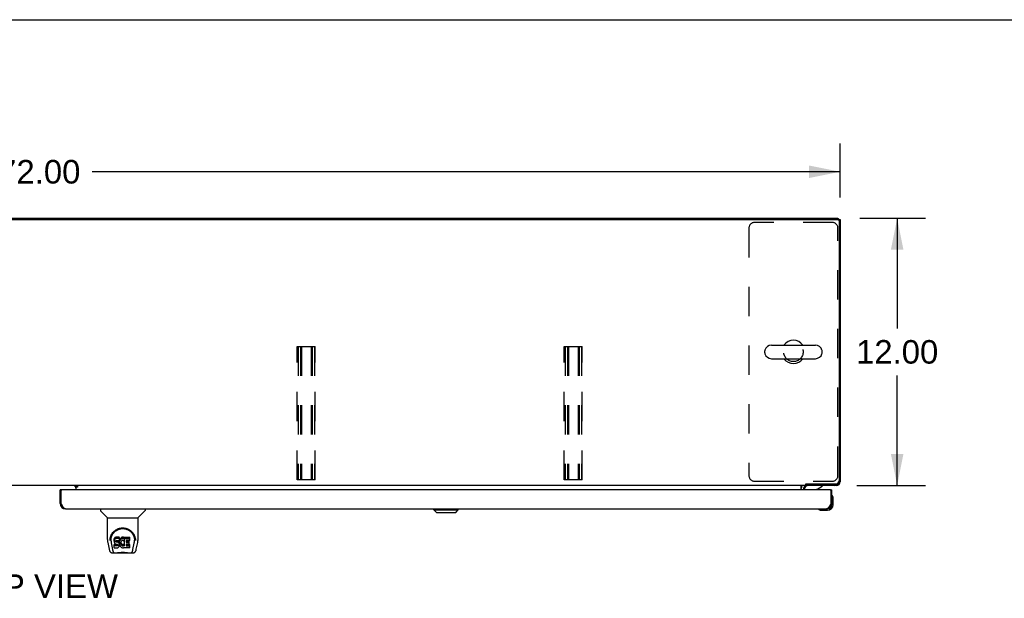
# Model space of a CAD drawing. Header units: inches. Extents: x 0 to 240, y 0 to 155.
# Tile 14 of 19: x 76 to 120, y 129 to 155. Entities that reach past the tile are written whole.
import ezdxf

# ---------------------------------------------------------------- set-up
doc = ezdxf.new("R2010")
doc.units = ezdxf.units.IN
doc.header["$LTSCALE"] = 13.183297
doc.header["$MEASUREMENT"] = 0
doc.linetypes.add('HIDDEN', pattern=[0.2, 0.1, -0.1])
doc.layers.get('0').update_dxf_attribs({"linetype": 'CONTINUOUS'})
for name, color, linetype in [('02___PRT_ALL_AXES', 7, 'CONTINUOUS'), ('DEFAULT_2', 8, 'HIDDEN'), ('DIMENSIONS', 7, 'CONTINUOUS')]:
    doc.layers.add(name, color=color, linetype=linetype)
doc.styles.get("Standard").update_dxf_attribs({"font": 'arial.ttf'})
doc.dimstyles.new('DIMSTYLE_1', dxfattribs={"dimtxt": 1.057484, "dimasz": 1.409978, "dimexe": 0.09, "dimexo": 0.07, "dimgap": 0.0375, "dimtad": 0, "dimtih": 1, "dimtoh": 1, "dimzin": 4, "dimdsep": 46, "dimtxsty": 'Standard', "dimblk": '_FILLED', "dimblk1": '_FILLED', "dimblk2": '_FILLED', "dimcen": 0.09, "dimazin": 1, "dimtfac": 1, "dimtdec": 3, "dimtofl": 0, "dimtmove": 0, "dimatfit": 3, "dimldrblk": '_FILLED', "dimfxl": 1, "dimtolj": 1, "dimtzin": 4, "dimarcsym": 0})

# ---------------------------------------------------------------- blocks, each defined once
blk = doc.blocks.new('_FILLED')
at = {"color": 0, "linetype": 'ByBlock'}
blk.add_solid([(0, 0), (-1, 0.2), (-1, -0.2)], dxfattribs=at)
blk = doc.blocks.new('*D14')
at = {"layer": 'DIMENSIONS', "color": 2, "linetype": 'Continuous'}
for p, q in [((40.474, 147.108), (40.474, 149.534)), ((112.474, 147.108), (112.474, 149.534)), ((40.474, 148.265), (74.098, 148.265)), ((112.474, 148.265), (78.851, 148.265))]:
    blk.add_line(p, q, dxfattribs=at)
at = {"layer": 'DIMENSIONS', "color": 2, "linetype": 'Continuous', "xscale": 1.409978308, "yscale": 1.409978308, "zscale": 1.409978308, "rotation": 180}
blk.add_blockref('_FILLED', (40.474, 148.265), dxfattribs=at)
at = {"layer": 'DIMENSIONS', "color": 2, "linetype": 'Continuous', "xscale": 1.409978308, "yscale": 1.409978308, "zscale": 1.409978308}
blk.add_blockref('_FILLED', (112.474, 148.265), dxfattribs=at)
at = {"layer": 'DIMENSIONS', "color": 2, "linetype": 'Continuous', "insert": (76.474, 148.794), "char_height": 1.0575, "width": 3.6953, "attachment_point": 2, "line_spacing_factor": 0.9}
blk.add_mtext('72.00', dxfattribs=at)
blk = doc.blocks.new('*D15')
at = {"layer": 'DIMENSIONS', "color": 2, "linetype": 'Continuous'}
for p, q in [((113.357, 146.173), (116.301, 146.173)), ((115.032, 146.173), (115.032, 141.23)), ((115.032, 134.173), (115.032, 139.115)), ((113.215, 134.173), (116.301, 134.173))]:
    blk.add_line(p, q, dxfattribs=at)
at = {"layer": 'DIMENSIONS', "color": 2, "linetype": 'Continuous', "xscale": 1.409978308, "yscale": 1.409978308, "zscale": 1.409978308}
for p, rotation in [((115.032, 146.173), 90), ((115.032, 134.173), 270)]:
    blk.add_blockref('_FILLED', p, dxfattribs=dict(at, rotation=rotation))
at = {"layer": 'DIMENSIONS', "color": 2, "linetype": 'Continuous', "insert": (115.032, 140.702), "char_height": 1.0575, "width": 3.6953, "attachment_point": 2, "line_spacing_factor": 0.9}
blk.add_mtext('12.00', dxfattribs=at)

msp = doc.modelspace()

# ---------------------------------------------------------------- linework, layer by layer
at = {"color": 7, "linetype": 'Continuous'}
for p, q in [((0, 155.098), (239.696, 155.098)), ((40.589, 146.121), (112.36, 146.121)), ((76.474, 146.121), (76.474, 146.173)), ((112.37, 146.12), (112.37, 146.173)), ((112.37, 146.121), (112.474, 146.121)), ((112.426, 146.124), (112.422, 146.121)), ((112.422, 146.058), (112.422, 134.375)), ((109.383, 140.479), (111.358, 140.479)), ((109.083, 140.129), (109.083, 140.217)), ((109.383, 139.867), (111.358, 139.867)), ((111.658, 140.129), (111.658, 140.217)), ((110.922, 134.173), (42.027, 134.173)), ((78.049, 134.162), (78.113, 134.098)), ((78.12, 134.173), (78.12, 134.143)), ((78.12, 134.143), (78.188, 134.143)), ((78.12, 134.138), (78.12, 133.969)), ((78.188, 134.093), (78.12, 134.093)), ((78.188, 134.143), (78.188, 134.093)), ((110.724, 133.969), (110.724, 134.144)), ((110.922, 134.173), (110.922, 134.224)), ((110.967, 134.25), (112.297, 134.25)), ((110.975, 134.25), (110.975, 134.173)), ((111.419, 133.996), (111.657, 134.134)), ((111.657, 134.173), (111.657, 134.134)), ((112.308, 134.173), (112.308, 134.186)), ((112.426, 134.222), (112.402, 134.245)), ((112.461, 134.339), (112.474, 134.339)), ((77.474, 133.969), (77.412, 133.969)), ((110.87, 133.969), (110.87, 134.016)), ((112.037, 133.969), (112.099, 133.969)), ((112.114, 133.703), (112.113, 133.71)), ((77.412, 133.361), (77.454, 133.361)), ((112.099, 133.361), (112.057, 133.361)), ((112.099, 133.318), (112.099, 133.361)), ((112.159, 133.574), (112.157, 133.612)), ((112.159, 133.318), (112.159, 133.574)), ((79.22, 133.115), (79.22, 133.052)), ((79.53, 132.727), (79.232, 133.025)), ((80.919, 132.727), (81.217, 133.025)), ((81.228, 133.115), (81.228, 133.052)), ((94.204, 133.076), (94.204, 133.115)), ((94.204, 133.076), (95.307, 133.076)), ((94.322, 132.957), (94.204, 133.076)), ((94.205, 133.076), (94.205, 133.115)), ((94.323, 132.957), (94.205, 133.076)), ((94.322, 132.957), (95.189, 132.957)), ((95.189, 132.957), (95.307, 133.076)), ((95.307, 133.076), (95.307, 133.115)), ((111.505, 133.102), (111.511, 133.1)), ((111.602, 133.058), (111.64, 133.055)), ((111.64, 133.055), (111.896, 133.055)), ((111.853, 133.115), (111.896, 133.115)), ((79.535, 132.721), (80.913, 132.721)), ((79.535, 131.749), (79.535, 132.721)), ((80.913, 131.75), (80.913, 132.721)), ((79.551, 131.606), (79.616, 131.301)), ((79.661, 131.78), (79.66, 131.717)), ((79.697, 131.707), (79.697, 131.684)), ((79.707, 131.586), (79.764, 131.293)), ((79.84, 131.753), (79.838, 131.729)), ((79.838, 131.662), (79.838, 131.729)), ((79.84, 131.686), (79.838, 131.662)), ((79.838, 131.662), (79.839, 131.638)), ((79.839, 131.638), (79.843, 131.615)), ((79.845, 131.776), (79.84, 131.753)), ((79.84, 131.686), (79.84, 131.753)), ((79.845, 131.709), (79.84, 131.686)), ((79.841, 131.376), (79.841, 131.518)), ((79.843, 131.615), (79.851, 131.593)), ((79.855, 131.799), (79.845, 131.776)), ((79.845, 131.709), (79.845, 131.776)), ((79.855, 131.732), (79.845, 131.709)), ((79.905, 131.523), (79.845, 131.523)), ((79.845, 131.456), (79.845, 131.523)), ((79.905, 131.456), (79.845, 131.456)), ((79.851, 131.593), (79.864, 131.572)), ((79.868, 131.818), (79.855, 131.799)), ((79.855, 131.732), (79.855, 131.799)), ((79.868, 131.752), (79.855, 131.732)), ((79.864, 131.572), (79.881, 131.555)), ((79.877, 131.826), (79.868, 131.818)), ((79.868, 131.752), (79.868, 131.818)), ((79.877, 131.76), (79.868, 131.752)), ((79.886, 131.833), (79.877, 131.826)), ((79.877, 131.76), (79.877, 131.826)), ((79.886, 131.766), (79.877, 131.76)), ((79.881, 131.555), (79.9, 131.542)), ((79.908, 131.843), (79.886, 131.833)), ((79.886, 131.766), (79.886, 131.833)), ((79.908, 131.776), (79.886, 131.766)), ((79.9, 131.542), (79.912, 131.538)), ((79.965, 131.523), (79.905, 131.523)), ((79.905, 131.456), (79.905, 131.523)), ((79.965, 131.457), (79.905, 131.456)), ((79.931, 131.85), (79.908, 131.843)), ((79.908, 131.776), (79.908, 131.843)), ((79.931, 131.783), (79.908, 131.776)), ((79.909, 131.651), (79.91, 131.666)), ((79.91, 131.643), (79.909, 131.651)), ((79.91, 131.666), (79.912, 131.681)), ((79.91, 131.643), (79.91, 131.666)), ((79.912, 131.636), (79.91, 131.643)), ((79.912, 131.681), (79.915, 131.687)), ((79.912, 131.636), (79.912, 131.681)), ((79.917, 131.63), (79.912, 131.636)), ((79.912, 131.538), (79.923, 131.536)), ((79.915, 131.687), (79.921, 131.692)), ((79.917, 131.63), (79.917, 131.689)), ((79.923, 131.625), (79.917, 131.63)), ((79.921, 131.692), (79.935, 131.697)), ((79.923, 131.692), (79.922, 131.693)), ((79.937, 131.688), (79.923, 131.692)), ((79.923, 131.625), (79.923, 131.692)), ((79.937, 131.621), (79.923, 131.625)), ((79.923, 131.536), (79.971, 131.535)), ((80.071, 131.85), (79.931, 131.85)), ((79.931, 131.783), (79.931, 131.85)), ((80.071, 131.783), (79.931, 131.783)), ((79.935, 131.697), (79.95, 131.698)), ((79.961, 131.689), (79.937, 131.688)), ((79.937, 131.621), (79.937, 131.688)), ((79.961, 131.622), (79.937, 131.621)), ((79.95, 131.698), (80.063, 131.698)), ((79.985, 131.688), (79.961, 131.689)), ((79.961, 131.622), (79.961, 131.689)), ((79.985, 131.621), (79.961, 131.622)), ((79.981, 131.525), (79.965, 131.523)), ((79.965, 131.457), (79.965, 131.523)), ((79.981, 131.458), (79.965, 131.457)), ((79.971, 131.535), (79.978, 131.535)), ((79.978, 131.535), (79.985, 131.532)), ((79.987, 131.528), (79.981, 131.525)), ((79.981, 131.458), (79.981, 131.525)), ((79.987, 131.461), (79.981, 131.458)), ((80.009, 131.683), (79.985, 131.688)), ((79.985, 131.621), (79.985, 131.688)), ((80.009, 131.616), (79.985, 131.621)), ((79.985, 131.532), (79.991, 131.528)), ((79.989, 131.53), (79.987, 131.528)), ((79.987, 131.461), (79.987, 131.528)), ((79.993, 131.467), (79.987, 131.461)), ((79.991, 131.528), (79.996, 131.522)), ((79.993, 131.467), (79.993, 131.526)), ((80.002, 131.479), (79.993, 131.467)), ((79.996, 131.522), (80.003, 131.508)), ((80.002, 131.479), (80.002, 131.51)), ((80.004, 131.485), (80.002, 131.479)), ((80.003, 131.508), (80.005, 131.493)), ((80.004, 131.485), (80.004, 131.498)), ((80.005, 131.493), (80.004, 131.485)), ((80.02, 131.678), (80.009, 131.683)), ((80.009, 131.616), (80.009, 131.683)), ((80.02, 131.611), (80.009, 131.616)), ((80.03, 131.671), (80.02, 131.678)), ((80.02, 131.611), (80.02, 131.678)), ((80.03, 131.604), (80.02, 131.611)), ((80.047, 131.654), (80.03, 131.671)), ((80.03, 131.604), (80.03, 131.671)), ((80.047, 131.587), (80.03, 131.604)), ((80.06, 131.634), (80.047, 131.654)), ((80.047, 131.587), (80.047, 131.654)), ((80.06, 131.567), (80.047, 131.587)), ((80.069, 131.612), (80.06, 131.634)), ((80.06, 131.567), (80.06, 131.634)), ((80.069, 131.545), (80.06, 131.567)), ((80.062, 131.429), (80.07, 131.451)), ((80.063, 131.698), (80.069, 131.698)), ((80.069, 131.698), (80.07, 131.704)), ((80.07, 131.608), (80.069, 131.612)), ((80.069, 131.545), (80.069, 131.612)), ((80.076, 131.522), (80.069, 131.545)), ((80.07, 131.704), (80.072, 131.717)), ((80.075, 131.686), (80.07, 131.642)), ((80.07, 131.575), (80.07, 131.642)), ((80.075, 131.619), (80.07, 131.575)), ((80.07, 131.575), (80.071, 131.553)), ((80.07, 131.451), (80.077, 131.474)), ((80.073, 131.807), (80.071, 131.85)), ((80.071, 131.783), (80.071, 131.85)), ((80.073, 131.74), (80.071, 131.783)), ((80.071, 131.553), (80.075, 131.53)), ((80.072, 131.717), (80.073, 131.74)), ((80.073, 131.74), (80.073, 131.807)), ((80.079, 131.708), (80.075, 131.686)), ((80.075, 131.619), (80.075, 131.686)), ((80.079, 131.641), (80.075, 131.619)), ((80.075, 131.53), (80.079, 131.509)), ((80.078, 131.498), (80.076, 131.522)), ((80.077, 131.474), (80.078, 131.498)), ((80.078, 131.498), (80.078, 131.513)), ((80.085, 131.729), (80.079, 131.708)), ((80.079, 131.641), (80.079, 131.708)), ((80.085, 131.662), (80.079, 131.641)), ((80.079, 131.509), (80.086, 131.487)), ((80.094, 131.75), (80.085, 131.729)), ((80.085, 131.662), (80.085, 131.729)), ((80.094, 131.683), (80.085, 131.662)), ((80.086, 131.487), (80.107, 131.448)), ((80.105, 131.769), (80.094, 131.75)), ((80.094, 131.683), (80.094, 131.75)), ((80.105, 131.703), (80.094, 131.683)), ((80.118, 131.788), (80.105, 131.769)), ((80.105, 131.703), (80.105, 131.769)), ((80.118, 131.721), (80.105, 131.703)), ((80.107, 131.448), (80.12, 131.43)), ((80.132, 131.804), (80.118, 131.788)), ((80.118, 131.721), (80.118, 131.788)), ((80.132, 131.737), (80.118, 131.721)), ((80.149, 131.82), (80.132, 131.804)), ((80.132, 131.737), (80.132, 131.804)), ((80.149, 131.753), (80.132, 131.737)), ((80.141, 131.59), (80.14, 131.563)), ((80.14, 131.563), (80.141, 131.55)), ((80.144, 131.617), (80.141, 131.59)), ((80.141, 131.55), (80.141, 131.59)), ((80.141, 131.55), (80.144, 131.537)), ((80.143, 131.61), (80.144, 131.604)), ((80.148, 131.63), (80.144, 131.617)), ((80.144, 131.604), (80.154, 131.579)), ((80.144, 131.537), (80.144, 131.604)), ((80.144, 131.537), (80.154, 131.513)), ((80.153, 131.642), (80.148, 131.63)), ((80.167, 131.833), (80.149, 131.82)), ((80.149, 131.753), (80.149, 131.82)), ((80.167, 131.766), (80.149, 131.753)), ((80.168, 131.665), (80.153, 131.642)), ((80.154, 131.579), (80.168, 131.556)), ((80.154, 131.513), (80.154, 131.579)), ((80.154, 131.513), (80.168, 131.489)), ((80.187, 131.841), (80.167, 131.833)), ((80.167, 131.766), (80.167, 131.833)), ((80.187, 131.775), (80.167, 131.766)), ((80.176, 131.675), (80.168, 131.665)), ((80.168, 131.556), (80.177, 131.546)), ((80.168, 131.489), (80.168, 131.556)), ((80.168, 131.489), (80.177, 131.479)), ((80.187, 131.683), (80.176, 131.675)), ((80.177, 131.546), (80.187, 131.537)), ((80.177, 131.479), (80.177, 131.546)), ((80.177, 131.479), (80.187, 131.471)), ((80.209, 131.846), (80.187, 131.841)), ((80.187, 131.775), (80.187, 131.841)), ((80.209, 131.779), (80.187, 131.775)), ((80.212, 131.693), (80.187, 131.683)), ((80.187, 131.537), (80.198, 131.53)), ((80.187, 131.471), (80.187, 131.537)), ((80.187, 131.471), (80.198, 131.463)), ((80.198, 131.53), (80.21, 131.525)), ((80.198, 131.463), (80.198, 131.53)), ((80.198, 131.463), (80.21, 131.458)), ((80.231, 131.848), (80.209, 131.846)), ((80.209, 131.779), (80.209, 131.846)), ((80.231, 131.782), (80.209, 131.779)), ((80.21, 131.525), (80.223, 131.523)), ((80.21, 131.458), (80.21, 131.525)), ((80.21, 131.458), (80.223, 131.456)), ((80.224, 131.697), (80.212, 131.693)), ((80.223, 131.523), (80.237, 131.522)), ((80.223, 131.456), (80.223, 131.523)), ((80.223, 131.456), (80.237, 131.456)), ((80.238, 131.696), (80.224, 131.697)), ((80.231, 131.848), (80.254, 131.848)), ((80.231, 131.782), (80.231, 131.848)), ((80.254, 131.781), (80.231, 131.782)), ((80.237, 131.522), (80.25, 131.524)), ((80.237, 131.456), (80.237, 131.522)), ((80.237, 131.456), (80.25, 131.457)), ((80.251, 131.693), (80.238, 131.696)), ((80.25, 131.524), (80.263, 131.528)), ((80.25, 131.457), (80.25, 131.524)), ((80.25, 131.457), (80.263, 131.462)), ((80.263, 131.688), (80.251, 131.693)), ((80.265, 131.846), (80.254, 131.848)), ((80.254, 131.781), (80.254, 131.848)), ((80.265, 131.78), (80.254, 131.781)), ((80.263, 131.528), (80.275, 131.534)), ((80.263, 131.462), (80.263, 131.528)), ((80.263, 131.462), (80.275, 131.467)), ((80.275, 131.843), (80.265, 131.846)), ((80.265, 131.78), (80.265, 131.846)), ((80.275, 131.776), (80.265, 131.78)), ((80.295, 131.759), (80.269, 131.691)), ((80.294, 131.831), (80.275, 131.843)), ((80.275, 131.776), (80.275, 131.843)), ((80.294, 131.764), (80.275, 131.776)), ((80.275, 131.534), (80.286, 131.541)), ((80.275, 131.467), (80.275, 131.534)), ((80.275, 131.467), (80.286, 131.474)), ((80.286, 131.541), (80.286, 131.474)), ((80.292, 131.54), (80.304, 131.523)), ((80.292, 131.473), (80.304, 131.456)), ((80.294, 131.831), (80.294, 131.764)), ((80.296, 131.827), (80.296, 131.761)), ((80.304, 131.848), (80.541, 131.848)), ((80.304, 131.456), (80.304, 131.848)), ((80.304, 131.781), (80.541, 131.781)), ((80.374, 131.693), (80.374, 131.626)), ((80.376, 131.535), (80.376, 131.457)), ((80.541, 131.698), (80.379, 131.698)), ((80.379, 131.688), (80.51, 131.688)), ((80.379, 131.621), (80.51, 131.621)), ((80.51, 131.539), (80.38, 131.539)), ((80.38, 131.52), (80.542, 131.52)), ((80.38, 131.453), (80.542, 131.453)), ((80.515, 131.544), (80.515, 131.684)), ((80.545, 131.702), (80.545, 131.843)), ((80.546, 131.376), (80.546, 131.515)), ((80.685, 131.293), (80.742, 131.583)), ((80.742, 131.583), (80.742, 131.587)), ((80.788, 131.78), (80.789, 131.717)), ((80.795, 131.694), (80.795, 131.695)), ((80.833, 131.301), (80.898, 131.606)), ((79.74, 131.146), (79.941, 131.146)), ((79.774, 131.225), (79.782, 131.225)), ((79.78, 131.229), (79.783, 131.22)), ((79.784, 131.219), (79.783, 131.22)), ((79.826, 131.146), (79.825, 131.146)), ((79.846, 131.372), (79.99, 131.372)), ((80.518, 131.135), (79.931, 131.135)), ((79.99, 131.372), (80.002, 131.373)), ((80.002, 131.373), (80.013, 131.377)), ((80.013, 131.377), (80.033, 131.391)), ((80.033, 131.391), (80.05, 131.408)), ((80.05, 131.408), (80.056, 131.418)), ((80.056, 131.418), (80.062, 131.429)), ((80.12, 131.43), (80.135, 131.413)), ((80.135, 131.413), (80.151, 131.398)), ((80.151, 131.398), (80.169, 131.384)), ((80.169, 131.384), (80.179, 131.379)), ((80.179, 131.379), (80.189, 131.376)), ((80.189, 131.376), (80.211, 131.37)), ((80.211, 131.37), (80.233, 131.367)), ((80.233, 131.367), (80.255, 131.371)), ((80.255, 131.371), (80.276, 131.377)), ((80.276, 131.377), (80.295, 131.389)), ((80.295, 131.389), (80.296, 131.389)), ((80.306, 131.389), (80.296, 131.389)), ((80.306, 131.376), (80.306, 131.389)), ((80.542, 131.372), (80.311, 131.372)), ((80.508, 131.146), (80.709, 131.146)), ((80.624, 131.146), (80.623, 131.146)), ((80.665, 131.219), (80.665, 131.22)), ((80.667, 131.225), (80.675, 131.225))]:
    msp.add_line(p, q, dxfattribs=at)
at = {"color": 3, "linetype": 'Continuous'}
for p, q in [((40.578, 146.173), (112.37, 146.173)), ((112.474, 146.121), (112.474, 134.339)), ((78.12, 134.162), (77.949, 134.162)), ((78.188, 134.138), (78.12, 134.138)), ((112.308, 134.173), (110.971, 134.173)), ((77.412, 133.361), (77.412, 133.969)), ((77.454, 133.361), (77.454, 133.949)), ((112.037, 133.969), (77.474, 133.969)), ((110.828, 134.03), (110.828, 133.969)), ((112.057, 133.949), (112.057, 133.361)), ((112.099, 133.361), (112.099, 133.969)), ((77.468, 133.336), (77.454, 133.361)), ((77.474, 133.323), (77.468, 133.336)), ((77.481, 133.31), (77.474, 133.323)), ((77.488, 133.298), (77.481, 133.31)), ((77.495, 133.285), (77.488, 133.298)), ((112.03, 133.31), (112.023, 133.298)), ((112.037, 133.323), (112.03, 133.31)), ((112.044, 133.336), (112.037, 133.323)), ((112.057, 133.361), (112.044, 133.336)), ((77.658, 133.115), (111.853, 133.115))]:
    msp.add_line(p, q, dxfattribs=at)
at = {"color": 7, "linetype": 'Continuous'}
for points in [[(110.724, 134.144), (110.726, 134.144), (110.728, 134.144), (110.73, 134.144), (110.732, 134.145), (110.733, 134.145), (110.735, 134.147), (110.737, 134.148), (110.739, 134.15), (110.74, 134.151), (110.741, 134.153), (110.743, 134.155), (110.744, 134.157), (110.747, 134.161)], [(110.747, 134.161), (110.748, 134.163), (110.749, 134.165), (110.751, 134.166), (110.752, 134.168), (110.754, 134.17)], [(110.754, 134.17), (110.755, 134.171), (110.757, 134.172), (110.758, 134.172), (110.76, 134.173), (110.761, 134.173)], [(110.922, 134.224), (110.923, 134.225), (110.925, 134.227), (110.926, 134.229), (110.928, 134.23), (110.929, 134.232), (110.931, 134.233), (110.932, 134.234), (110.933, 134.235), (110.934, 134.236), (110.936, 134.236), (110.937, 134.237), (110.938, 134.237), (110.94, 134.238)], [(110.94, 134.238), (110.943, 134.239), (110.944, 134.239), (110.946, 134.24), (110.948, 134.24), (110.95, 134.241), (110.952, 134.242), (110.955, 134.243), (110.957, 134.245), (110.96, 134.246), (110.963, 134.247), (110.965, 134.249), (110.967, 134.25)], [(79.654, 131.707), (79.656, 131.75), (79.664, 131.802), (79.675, 131.851), (79.691, 131.897), (79.709, 131.94), (79.731, 131.981), (79.755, 132.019), (79.782, 132.055), (79.812, 132.089), (79.844, 132.12), (79.878, 132.148), (79.915, 132.174), (79.954, 132.197), (79.995, 132.217), (80.038, 132.234), (80.082, 132.247), (80.128, 132.257), (80.175, 132.263), (80.223, 132.265), (80.27, 132.263), (80.317, 132.258), (80.363, 132.248), (80.407, 132.235), (80.45, 132.218), (80.492, 132.199), (80.531, 132.176), (80.567, 132.151), (80.602, 132.122), (80.634, 132.092), (80.664, 132.058), (80.691, 132.023), (80.716, 131.985), (80.738, 131.944), (80.757, 131.901), (80.772, 131.855), (80.784, 131.807), (80.792, 131.755), (80.795, 131.707)], [(79.697, 131.707), (79.698, 131.727), (79.699, 131.752), (79.702, 131.776), (79.706, 131.8), (79.71, 131.823), (79.716, 131.846), (79.723, 131.869), (79.731, 131.891), (79.739, 131.913), (79.749, 131.934), (79.759, 131.954), (79.77, 131.974), (79.781, 131.992), (79.793, 132.011), (79.806, 132.028), (79.819, 132.044), (79.833, 132.06), (79.847, 132.075), (79.861, 132.089), (79.876, 132.103), (79.891, 132.116), (79.906, 132.127), (79.922, 132.139), (79.937, 132.149), (79.953, 132.159), (79.969, 132.168), (79.985, 132.177)], [(79.985, 132.177), (80.001, 132.184), (80.017, 132.192), (80.032, 132.198), (80.048, 132.204), (80.064, 132.209), (80.08, 132.214), (80.096, 132.219), (80.112, 132.222), (80.128, 132.225), (80.144, 132.228), (80.16, 132.23), (80.176, 132.232), (80.192, 132.233), (80.208, 132.234), (80.224, 132.234), (80.24, 132.234), (80.256, 132.233), (80.271, 132.232), (80.287, 132.231), (80.303, 132.228), (80.319, 132.226), (80.335, 132.223), (80.351, 132.219), (80.367, 132.215), (80.383, 132.21), (80.399, 132.205), (80.415, 132.199), (80.431, 132.192), (80.447, 132.185)], [(80.447, 132.185), (80.463, 132.177), (80.479, 132.169), (80.495, 132.16), (80.511, 132.15), (80.526, 132.139), (80.542, 132.128), (80.557, 132.116), (80.572, 132.104), (80.587, 132.09), (80.601, 132.076), (80.615, 132.061), (80.629, 132.045), (80.642, 132.028), (80.655, 132.011), (80.667, 131.993), (80.679, 131.974), (80.69, 131.954), (80.7, 131.934), (80.71, 131.913), (80.718, 131.892), (80.726, 131.869), (80.733, 131.847), (80.738, 131.824), (80.743, 131.8), (80.747, 131.776), (80.749, 131.752), (80.751, 131.728), (80.751, 131.707)], [(79.535, 131.749), (79.536, 131.723), (79.539, 131.68), (79.545, 131.638), (79.551, 131.606)], [(79.654, 131.694), (79.654, 131.699), (79.654, 131.707)], [(79.697, 131.684), (79.698, 131.668), (79.699, 131.64), (79.703, 131.612), (79.707, 131.586)], [(79.845, 131.523), (79.845, 131.523), (79.844, 131.523), (79.844, 131.522), (79.844, 131.522), (79.843, 131.522), (79.843, 131.522), (79.842, 131.522), (79.842, 131.521), (79.842, 131.521), (79.841, 131.52), (79.841, 131.52), (79.841, 131.519), (79.841, 131.519), (79.841, 131.518)], [(79.845, 131.456), (79.845, 131.456), (79.844, 131.456), (79.844, 131.456), (79.844, 131.455), (79.843, 131.455), (79.843, 131.455), (79.842, 131.455), (79.842, 131.454), (79.842, 131.454), (79.841, 131.454), (79.841, 131.453), (79.841, 131.453), (79.841, 131.452), (79.841, 131.451)], [(80.742, 131.587), (80.743, 131.59), (80.743, 131.593), (80.744, 131.596), (80.744, 131.599), (80.745, 131.602), (80.745, 131.606), (80.746, 131.609), (80.746, 131.613), (80.747, 131.616), (80.747, 131.62), (80.748, 131.624), (80.748, 131.627), (80.749, 131.631), (80.749, 131.635), (80.749, 131.64), (80.75, 131.644), (80.75, 131.648), (80.75, 131.653), (80.751, 131.657), (80.751, 131.662), (80.751, 131.667), (80.751, 131.672), (80.751, 131.677), (80.751, 131.682), (80.751, 131.707)], [(80.795, 131.707), (80.795, 131.7), (80.795, 131.695)], [(80.898, 131.606), (80.904, 131.637), (80.91, 131.68), (80.913, 131.722), (80.913, 131.75)], [(79.616, 131.301), (79.619, 131.286), (79.625, 131.265), (79.63, 131.247), (79.637, 131.23), (79.643, 131.215), (79.651, 131.202), (79.659, 131.19), (79.668, 131.178), (79.679, 131.168), (79.692, 131.16), (79.705, 131.153), (79.72, 131.149), (79.736, 131.146), (79.74, 131.146)], [(79.764, 131.293), (79.766, 131.282), (79.769, 131.268), (79.773, 131.255), (79.776, 131.242), (79.78, 131.229)], [(79.784, 131.219), (79.789, 131.206), (79.795, 131.194), (79.802, 131.183), (79.808, 131.174), (79.816, 131.166), (79.824, 131.159), (79.833, 131.153), (79.842, 131.149), (79.852, 131.147), (79.86, 131.146)], [(79.941, 131.146), (79.961, 131.147), (79.984, 131.148), (80.007, 131.151), (80.032, 131.153), (80.057, 131.156), (80.084, 131.159), (80.112, 131.162), (80.14, 131.164), (80.169, 131.166), (80.198, 131.167), (80.227, 131.167), (80.256, 131.167), (80.285, 131.166), (80.314, 131.164), (80.342, 131.161), (80.369, 131.159), (80.395, 131.156), (80.42, 131.153), (80.444, 131.15), (80.466, 131.148), (80.488, 131.147), (80.508, 131.146)], [(79.941, 131.146), (79.963, 131.147), (79.99, 131.149), (80.017, 131.151), (80.045, 131.154), (80.074, 131.157), (80.103, 131.16), (80.133, 131.162), (80.163, 131.164), (80.193, 131.165), (80.224, 131.165), (80.254, 131.165), (80.285, 131.164), (80.315, 131.162), (80.345, 131.16), (80.374, 131.157), (80.431, 131.151)], [(80.431, 131.151), (80.459, 131.149), (80.485, 131.147), (80.508, 131.146)], [(80.589, 131.146), (80.596, 131.147), (80.606, 131.149), (80.616, 131.153), (80.625, 131.159), (80.633, 131.166), (80.641, 131.174), (80.647, 131.183), (80.654, 131.194), (80.66, 131.206), (80.665, 131.219)], [(80.665, 131.22), (80.669, 131.229), (80.673, 131.242), (80.676, 131.255), (80.679, 131.268), (80.683, 131.282), (80.685, 131.293)], [(80.709, 131.146), (80.724, 131.148), (80.737, 131.151), (80.75, 131.156), (80.761, 131.162), (80.772, 131.17), (80.781, 131.179), (80.79, 131.189), (80.797, 131.2), (80.804, 131.211), (80.81, 131.224), (80.815, 131.238), (80.821, 131.253), (80.826, 131.27), (80.83, 131.289), (80.833, 131.301)]]:
    msp.add_lwpolyline(points, dxfattribs=at)
at = {"color": 3, "linetype": 'Continuous'}
for points in [[(112.292, 134.182), (112.293, 134.181), (112.3, 134.175), (112.308, 134.173)], [(112.474, 134.339), (112.472, 134.347), (112.466, 134.355), (112.466, 134.355)], [(77.658, 133.115), (77.655, 133.115), (77.652, 133.115), (77.648, 133.116), (77.645, 133.116), (77.641, 133.117), (77.638, 133.118), (77.635, 133.119), (77.631, 133.12), (77.628, 133.122), (77.624, 133.123), (77.621, 133.125), (77.618, 133.127), (77.614, 133.129), (77.611, 133.131), (77.607, 133.134), (77.604, 133.136), (77.6, 133.139), (77.597, 133.142), (77.594, 133.145), (77.59, 133.148), (77.587, 133.151), (77.583, 133.155), (77.58, 133.158), (77.577, 133.162), (77.573, 133.166), (77.57, 133.17), (77.566, 133.174), (77.563, 133.178), (77.56, 133.183), (77.556, 133.187), (77.553, 133.192), (77.549, 133.196), (77.546, 133.201), (77.543, 133.206), (77.539, 133.211), (77.536, 133.216), (77.532, 133.222), (77.529, 133.227), (77.525, 133.233), (77.522, 133.238), (77.519, 133.244), (77.515, 133.249), (77.512, 133.255), (77.508, 133.261), (77.505, 133.267), (77.502, 133.273), (77.498, 133.279), (77.495, 133.285)], [(112.023, 133.298), (112.017, 133.285), (112.013, 133.279), (112.01, 133.273), (112.006, 133.267), (112.003, 133.261), (111.999, 133.255), (111.996, 133.249), (111.993, 133.244), (111.989, 133.238), (111.986, 133.233), (111.982, 133.227), (111.979, 133.222), (111.976, 133.216), (111.972, 133.211), (111.969, 133.206), (111.965, 133.201), (111.962, 133.196), (111.959, 133.192), (111.955, 133.187), (111.952, 133.183), (111.948, 133.178), (111.945, 133.174), (111.942, 133.17), (111.938, 133.166), (111.935, 133.162), (111.931, 133.158), (111.928, 133.155), (111.924, 133.151), (111.921, 133.148), (111.918, 133.145), (111.914, 133.142), (111.911, 133.139), (111.907, 133.136), (111.904, 133.134), (111.901, 133.131), (111.897, 133.129), (111.894, 133.127), (111.89, 133.125), (111.887, 133.123), (111.884, 133.122), (111.88, 133.12), (111.877, 133.119), (111.873, 133.118), (111.87, 133.117), (111.867, 133.116), (111.863, 133.116), (111.86, 133.115), (111.856, 133.115), (111.853, 133.115)]]:
    msp.add_lwpolyline(points, dxfattribs=at)
at = {"color": 7, "linetype": 'Continuous'}
for centre, radius, start, end in [((112.36, 146.058), 0.0625, 0, 90), ((109.383, 140.173), 0.306, 90, 164.3697), ((110.37, 140.173), 0.523, 35.8091, 144.1909), ((111.358, 140.173), 0.306, 15.6303, 90), ((109.227, 140.217), 0.144, 164.3697, 180), ((109.227, 140.129), 0.144, 180, 195.6303), ((109.383, 140.173), 0.306, 195.6303, 270), ((110.37, 140.173), 0.523, 215.8102, 324.1898), ((111.358, 140.173), 0.306, 270, 344.3697), ((111.514, 140.217), 0.144, 0, 15.6303), ((111.514, 140.129), 0.144, 344.3697, 360), ((110.971, 134.03), 0.246, 144.6728, 180), ((111.027, 134.016), 0.157, 90, 180), ((112.297, 134.375), 0.125, 270, 360), ((111.469, 133.909), 0.1, 120.092, 143.4532), ((112.114, 133.695), 0.015, 96.3796, 180), ((112.111, 133.695), 0.015, 30.8899, 83.6204), ((111.909, 133.574), 0.25, 0, 30.8899), ((111.896, 133.318), 0.263, 270, 360), ((111.896, 133.318), 0.203, 270, 360), ((79.26, 133.052), 0.0394, 180, 225), ((81.189, 133.052), 0.0394, 315, 360), ((111.519, 133.1), 0.015, 90, 173.6204), ((111.519, 133.103), 0.015, 186.3796, 239.1101), ((111.64, 133.305), 0.25, 239.1101, 270), ((79.544, 132.741), 0.0197, 225, 270), ((80.905, 132.741), 0.0197, 270, 315), ((79.931, 131.154), 0.0197, 203.607, 270), ((80.518, 131.154), 0.0197, 270, 336.393)]:
    msp.add_arc(centre, radius, start, end, dxfattribs=at)
at = {"color": 3, "linetype": 'Continuous'}
for centre, radius, start, end in [((112.308, 146.006), 0.167, 43.5009, 67.5), ((78.005, 134.058), 0.115, 0, 64.7498), ((110.971, 134.03), 0.142, 90, 180), ((112.228, 134.419), 0.246, 270, 360), ((112.308, 134.339), 0.167, 270, 360), ((77.474, 133.949), 0.02, 90, 180), ((112.037, 133.949), 0.02, 0, 90), ((77.658, 133.361), 0.246, 180, 270), ((111.853, 133.361), 0.246, 270, 360)]:
    msp.add_arc(centre, radius, start, end, dxfattribs=at)
at = {"color": 7, "linetype": 'Continuous'}
for centre, major_axis, ratio, start_param, end_param in [((80.224, 131.707), (0, 0.565), 0.999848, 1.129542, 1.553352), ((80.224, 131.707), (0, 0.565), 0.999848, -1.553352, -1.125575), ((80.265, 131.692), (0, 0.00448), 1, -3.557718, -1.937287), ((80.289, 131.538), (0, 0.00448), 1, -0.975826, 0.651783), ((80.289, 131.471), (0, 0.00448), 1, 0, 0.651783), ((80.289, 131.471), (0.00448, 0), 1, 0.594971, 1.570796), ((80.291, 131.827), (0.00448, 0), 1, 0.003891, 0.905353), ((80.291, 131.761), (0.00448, 0), 1, 5.916695, 7.188538), ((80.379, 131.693), (0, 0.00448), 1, 0, 1.570796), ((80.379, 131.693), (0, 0.00448), 1, 1.570796, 3.141593), ((80.379, 131.626), (0, 0.00448), 1, 1.570796, 3.141593), ((80.38, 131.535), (0, 0.00448), 1, 0, 1.570796), ((80.38, 131.524), (0, 0.00448), 1, 1.570796, 3.141593), ((80.38, 131.457), (0, 0.00448), 1, 1.570796, 3.141593), ((80.51, 131.684), (0.00448, 0), 1, 0, 1.570796), ((80.51, 131.617), (0, 0.00448), 1, -1.570796, 0), ((80.51, 131.544), (0, 0.00448), 1, -3.141593, -1.570796), ((80.541, 131.843), (0, 0.00448), 1, -1.570796, 0), ((80.541, 131.777), (0, 0.00448), 1, -1.570796, 0), ((80.541, 131.702), (0, 0.00448), 1, -3.141593, -1.570796), ((80.542, 131.515), (0, 0.00448), 1, -1.570796, 0), ((80.542, 131.448), (0, 0.00448), 1, -1.570796, 0), ((79.846, 131.376), (0.00483, 0), 1, 3.141593, 4.712389), ((80.311, 131.376), (0, 0.00448), 1, 1.570796, 3.141593), ((80.542, 131.376), (0, 0.00448), 1, -3.141593, -1.570796)]:
    msp.add_ellipse(centre, major_axis=major_axis, ratio=ratio, start_param=start_param, end_param=end_param, dxfattribs=at)
at = {"layer": '02___PRT_ALL_AXES', "color": 3, "linetype": 'Continuous'}
msp.add_line((77.949, 134.162), (77.949, 134.173), dxfattribs=at)
at = {"layer": '02___PRT_ALL_AXES', "color": 8, "linetype": 'HIDDEN'}
msp.add_circle((110.37, 140.173), 0.438, dxfattribs=at)
at = {"layer": '02___PRT_ALL_AXES', "color": 7, "linetype": 'Continuous'}
for start, end in [(350.8498, 351.3733), (355.1015, 355.7578)]:
    msp.add_arc((111.896, 133.318), 0.263, start, end, dxfattribs=at)
at = {"layer": 'DEFAULT_2', "color": 8, "linetype": 'HIDDEN'}
for p, q in [((108.37, 145.735), (108.37, 134.61)), ((112.12, 145.985), (108.62, 145.985)), ((112.37, 134.61), (112.37, 145.735)), ((88.068, 140.419), (88.881, 140.419)), ((88.068, 134.419), (88.068, 140.419)), ((88.108, 140.419), (88.108, 134.419)), ((88.216, 140.419), (88.216, 134.419)), ((88.256, 140.419), (88.256, 134.419)), ((88.693, 140.419), (88.693, 134.419)), ((88.733, 140.419), (88.733, 134.419)), ((88.841, 140.419), (88.841, 134.419)), ((88.881, 134.419), (88.881, 140.419)), ((100.068, 140.419), (100.881, 140.419)), ((100.068, 134.419), (100.068, 140.419)), ((100.108, 140.419), (100.108, 134.419)), ((100.216, 140.419), (100.216, 134.419)), ((100.256, 140.419), (100.256, 134.419)), ((100.693, 140.419), (100.693, 134.419)), ((100.733, 140.419), (100.733, 134.419)), ((100.841, 140.419), (100.841, 134.419)), ((100.881, 134.419), (100.881, 140.419)), ((88.881, 134.419), (88.068, 134.419)), ((100.881, 134.419), (100.068, 134.419)), ((108.62, 134.36), (112.12, 134.36))]:
    msp.add_line(p, q, dxfattribs=at)
for centre, start, end in [((108.62, 145.735), 90, 180), ((112.12, 145.735), 0, 90), ((108.62, 134.61), 180, 270), ((112.12, 134.61), 270, 360)]:
    msp.add_arc(centre, 0.25, start, end, dxfattribs=at)

# ---------------------------------------------------------------- texts
at = {"layer": 'DIMENSIONS', "color": 2, "linetype": 'Continuous', "insert": (76.4, 130.176), "char_height": 1.0575, "width": 7.20583, "attachment_point": 2, "line_spacing_factor": 0.9}
msp.add_mtext('TOP VIEW', dxfattribs=at)

# ---------------------------------------------------------------- dimensions: what is measured, and where the dimension line sits
at = {"layer": 'DIMENSIONS', "color": 2, "linetype": 'Continuous'}
for base, p1, p2, angle, picture, middle in [((40.474, 148.265), (112.474, 149.604), (40.474, 149.604), 180, '*D14', (76.474, 148.259)), ((115.032, 134.173), (113.287, 146.173), (113.145, 134.173), 270, '*D15', (115.077, 140.167))]:
    dim = msp.add_linear_dim(base=base, p1=p1, p2=p2, angle=angle, dimstyle='DIMSTYLE_1', dxfattribs=at)
    dim.commit()
    dim.dimension.update_dxf_attribs({"geometry": picture, "text_midpoint": middle, "dimtype": 160})

doc.saveas('drawing.dxf')
